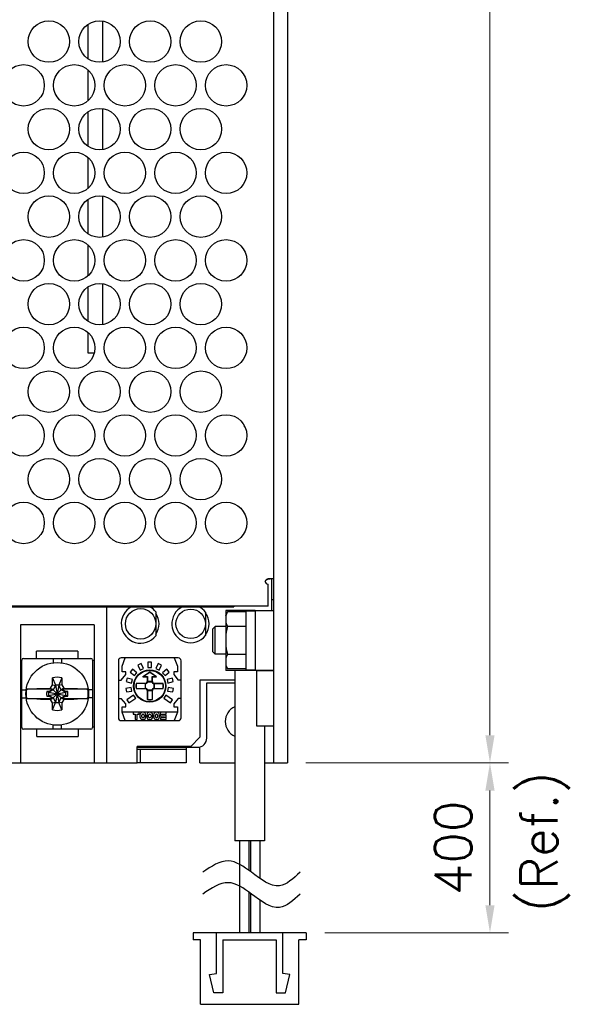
# Model space of a CAD drawing. Header units: inches. Extents: x 0 to 5108, y 0 to 2887.
# Tile 4 of 11: x 144 to 205, y 73 to 180. Entities that reach past the tile are written whole.
import ezdxf

# ---------------------------------------------------------------- set-up
doc = ezdxf.new("R2010")
doc.units = ezdxf.units.IN
doc.header["$MEASUREMENT"] = 0
doc.layers.add('Dimension', color=2, linetype='Continuous', lineweight=9)
doc.layers.add('Line', color=3, linetype='Continuous', lineweight=25)
doc.styles.add('ROMANS', font='romans')
doc.dimstyles.new('yutana', dxfattribs={"dimscale": 2, "dimtxt": 2, "dimasz": 1.5, "dimexe": 1, "dimexo": 1, "dimgap": 1, "dimtad": 1, "dimdec": 1, "dimzin": 0, "dimdsep": 46, "dimtxsty": 'ROMANS', "dimcen": 0, "dimadec": 0, "dimazin": 0, "dimtp": 0.01, "dimtm": 0.01, "dimtfac": 1, "dimtdec": 1, "dimtmove": 0, "dimatfit": 3, "dimfxl": 1, "dimtolj": 1, "dimtzin": 0, "dimlwd": 0, "dimlwe": 0, "dimarcsym": 0})

# ---------------------------------------------------------------- blocks, each defined once
blk = doc.blocks.new('*D11')
at = {"layer": 'Defpoints', "color": 0}
for p in [(173.55, 277.61), (195.55, 277.61), (173.55, 99.61)]:
    blk.add_point(p, dxfattribs=at)
at = {"layer": 'Dimension', "color": 0, "lineweight": 0}
for p, q in [((175.55, 277.61), (197.55, 277.61)), ((195.55, 102.61), (195.55, 274.61)), ((175.55, 99.61), (197.55, 99.61))]:
    blk.add_line(p, q, dxfattribs=at)
at = {"layer": 'Dimension', "color": 0}
for points in [[(195.05, 274.61), (196.05, 274.61), (195.55, 277.61)], [(195.05, 102.61), (196.05, 102.61), (195.55, 99.61)]]:
    blk.add_solid(points, dxfattribs=at)
at = {"layer": 'Dimension', "color": 0, "insert": (191.55, 188.61), "char_height": 4, "attachment_point": 5, "rotation": 90, "style": 'ROMANS'}
blk.add_mtext('\\A1;178.0', dxfattribs=at)
blk = doc.blocks.new('*D24')
at = {"layer": 'Defpoints', "color": 0}
for p in [(173.55, 99.61), (175.6, 81.16), (195.55, 81.16)]:
    blk.add_point(p, dxfattribs=at)
at = {"layer": 'Dimension', "color": 0, "lineweight": 0}
for p, q in [((175.55, 99.61), (197.55, 99.61)), ((195.55, 96.61), (195.55, 84.16)), ((177.6, 81.16), (197.55, 81.16))]:
    blk.add_line(p, q, dxfattribs=at)
at = {"layer": 'Dimension', "color": 0}
for points in [[(195.05, 96.61), (196.05, 96.61), (195.55, 99.61)], [(195.05, 84.16), (196.05, 84.16), (195.55, 81.16)]]:
    blk.add_solid(points, dxfattribs=at)
at = {"layer": 'Dimension', "color": 0, "insert": (191.55, 90.38), "char_height": 4, "attachment_point": 5, "rotation": 90, "style": 'ROMANS'}
blk.add_mtext('\\A1;400', dxfattribs=at)

msp = doc.modelspace()

# ---------------------------------------------------------------- linework, layer by layer
at = {"layer": 'Line', "color": 7, "linetype": 'Continuous'}
for p, q in [((172.046, 277.605), (172.046, 99.605)), ((173.546, 277.605), (173.546, 99.605)), ((151.876, 179.751), (151.876, 176.061)), ((153.476, 180.103), (153.476, 175.708)), ((151.876, 174.82), (151.876, 171.492)), ((151.876, 170.251), (151.876, 166.561)), ((153.476, 170.603), (153.476, 166.208)), ((151.876, 165.32), (151.876, 161.992)), ((151.876, 160.751), (151.876, 157.061)), ((153.476, 161.103), (153.476, 156.708)), ((151.876, 155.82), (151.876, 152.492)), ((151.876, 151.251), (151.876, 147.561)), ((153.476, 151.603), (153.476, 147.208)), ((151.876, 146.32), (151.876, 144.105)), ((151.876, 144.105), (152.558, 144.105)), ((168.846, 136.225), (168.846, 136.105)), ((168.906, 136.105), (168.846, 136.105)), ((171.146, 119.305), (171.166, 119.386)), ((171.166, 119.386), (171.224, 119.46)), ((171.228, 119.463), (171.182, 119.412)), ((171.224, 119.46), (171.31, 119.52)), ((171.289, 119.508), (171.228, 119.463)), ((171.366, 119.546), (171.289, 119.508)), ((171.31, 119.52), (171.416, 119.565)), ((171.455, 119.577), (171.366, 119.546)), ((171.416, 119.565), (171.535, 119.594)), ((171.446, 116.605), (171.446, 119.005)), ((171.555, 119.597), (171.455, 119.577)), ((171.535, 119.594), (171.663, 119.605)), ((171.663, 119.605), (171.555, 119.597)), ((172.046, 119.605), (171.663, 119.605)), ((171.846, 116.155), (171.846, 119.605)), ((87.546, 116.555), (167.746, 116.555)), ((171.446, 116.605), (124.646, 116.605)), ((153.896, 116.555), (153.896, 99.605)), ((167.746, 116.605), (167.746, 116.555)), ((172.046, 117.305), (171.846, 117.305)), ((159.256, 116.005), (159.256, 113.406)), ((164.646, 115.987), (164.646, 113.424)), ((166.846, 116.155), (166.846, 115.605)), ((170.046, 116.155), (166.846, 116.155)), ((166.846, 115.605), (167.033, 116.005)), ((166.846, 115.605), (166.846, 110.205)), ((169.046, 116.005), (167.033, 116.005)), ((169.046, 116.105), (169.046, 109.705)), ((169.046, 116.105), (170.046, 116.105)), ((170.046, 116.155), (170.046, 109.655)), ((170.046, 116.155), (172.046, 116.155)), ((144.546, 114.605), (144.546, 99.605)), ((152.546, 114.605), (144.546, 114.605)), ((152.546, 114.605), (152.546, 99.605)), ((165.455, 114.155), (165.705, 114.405)), ((165.705, 111.405), (165.705, 114.405)), ((166.846, 114.405), (165.705, 114.405)), ((169.046, 114.428), (167.033, 114.428)), ((165.455, 111.655), (165.455, 114.155)), ((146.296, 110.955), (146.296, 111.725)), ((150.796, 111.725), (146.296, 111.725)), ((150.796, 111.725), (150.796, 110.955)), ((165.455, 111.655), (165.705, 111.405)), ((166.846, 111.405), (165.705, 111.405)), ((169.046, 111.383), (167.033, 111.383)), ((144.546, 110.725), (144.696, 110.725)), ((144.696, 103.455), (144.696, 110.755)), ((144.896, 110.955), (152.196, 110.955)), ((148.096, 110.955), (148.096, 110.474)), ((148.996, 110.955), (148.996, 110.473)), ((152.396, 110.755), (152.396, 103.455)), ((152.546, 110.725), (152.396, 110.725)), ((155.196, 110.705), (155.196, 104.505)), ((161.696, 111.005), (155.496, 111.005)), ((155.596, 110.105), (155.946, 111.005)), ((155.596, 109.505), (155.596, 110.105)), ((157.679, 110.396), (157.316, 110.227)), ((157.316, 110.227), (157.57, 109.684)), ((157.932, 109.853), (157.679, 110.396)), ((158.396, 110.555), (158.396, 109.955)), ((158.796, 110.555), (158.396, 110.555)), ((158.796, 109.955), (158.796, 110.555)), ((159.514, 110.396), (159.26, 109.853)), ((159.876, 110.227), (159.514, 110.396)), ((159.623, 109.684), (159.876, 110.227)), ((161.246, 111.005), (161.596, 110.105)), ((161.596, 110.105), (161.596, 109.505)), ((161.996, 104.505), (161.996, 110.705)), ((166.846, 110.205), (167.033, 109.806)), ((166.846, 110.205), (166.846, 109.655)), ((155.496, 108.605), (155.996, 109.205)), ((155.996, 109.505), (155.596, 109.505)), ((155.996, 109.205), (155.996, 109.505)), ((156.733, 109.78), (156.476, 109.474)), ((156.476, 109.474), (156.936, 109.088)), ((157.193, 109.394), (156.733, 109.78)), ((156.936, 109.088), (157.193, 109.394)), ((157.57, 109.684), (157.932, 109.853)), ((158.596, 109.455), (157.846, 108.955)), ((158.596, 109.426), (157.928, 108.98)), ((158.396, 109.955), (158.796, 109.955)), ((159.346, 108.955), (158.596, 109.455)), ((158.596, 109.455), (158.596, 109.426)), ((159.264, 108.98), (158.596, 109.426)), ((159.26, 109.853), (159.623, 109.684)), ((160.459, 109.78), (160, 109.394)), ((160, 109.394), (160.257, 109.088)), ((160.257, 109.088), (160.716, 109.474)), ((160.716, 109.474), (160.459, 109.78)), ((161.196, 109.505), (161.196, 109.205)), ((161.596, 109.505), (161.196, 109.505)), ((161.196, 109.205), (161.696, 108.605)), ((170.046, 109.655), (166.846, 109.655)), ((169.046, 109.806), (167.033, 109.806)), ((167.846, 109.655), (167.846, 91.155)), ((167.846, 109.655), (167.846, 91.155)), ((169.046, 109.705), (170.046, 109.705)), ((172.046, 109.655), (170.046, 109.655)), ((170.246, 103.605), (170.246, 109.605)), ((172.046, 109.605), (170.246, 109.605)), ((171.046, 109.655), (171.046, 109.605)), ((171.046, 109.655), (171.046, 109.605)), ((147.823, 107.709), (148.046, 108.095)), ((148.046, 108.835), (148.361, 108.037)), ((148.046, 108.095), (148.046, 108.835)), ((148.046, 108.095), (148.361, 108)), ((148.361, 108), (148.101, 107.55)), ((148.361, 108.037), (148.731, 106.174)), ((148.361, 108.037), (148.361, 108)), ((148.731, 108.037), (148.361, 106.174)), ((148.361, 108), (148.731, 106.211)), ((148.731, 108), (148.361, 106.211)), ((149.046, 108.835), (148.731, 108.037)), ((149.046, 108.095), (148.731, 108)), ((148.731, 108), (148.731, 108.037)), ((148.991, 107.55), (148.731, 108)), ((149.046, 108.835), (149.046, 108.095)), ((149.046, 108.095), (149.269, 107.709)), ((155.196, 108.605), (155.496, 108.605)), ((156.137, 108.822), (156.033, 108.435)), ((156.033, 108.435), (156.613, 108.28)), ((156.716, 108.666), (156.137, 108.822)), ((156.613, 108.28), (156.716, 108.666)), ((157.123, 108.238), (157.144, 108.213)), ((158.113, 108.238), (157.123, 108.238)), ((158.113, 108.213), (157.144, 108.213)), ((157.846, 108.955), (157.928, 108.98)), ((157.846, 108.955), (158.313, 108.955)), ((157.928, 108.98), (158.338, 108.98)), ((158.096, 108.213), (158.096, 107.698)), ((158.146, 107.72), (158.146, 108.191)), ((158.313, 108.955), (158.338, 108.98)), ((158.313, 108.955), (158.313, 108.438)), ((158.338, 108.98), (158.338, 108.438)), ((158.854, 108.455), (158.338, 108.455)), ((158.361, 108.405), (158.831, 108.405)), ((158.879, 108.955), (158.854, 108.98)), ((158.854, 108.438), (158.854, 108.98)), ((158.854, 108.98), (159.264, 108.98)), ((158.879, 108.438), (158.879, 108.955)), ((158.879, 108.955), (159.346, 108.955)), ((159.046, 108.191), (159.046, 107.72)), ((160.069, 108.238), (159.079, 108.238)), ((159.079, 108.213), (160.049, 108.213)), ((159.096, 107.698), (159.096, 108.213)), ((159.346, 108.955), (159.264, 108.98)), ((160.069, 108.238), (160.049, 108.213)), ((161.056, 108.822), (160.476, 108.666)), ((160.476, 108.666), (160.58, 108.28)), ((160.58, 108.28), (161.159, 108.435)), ((161.159, 108.435), (161.056, 108.822)), ((161.996, 108.605), (161.696, 108.605)), ((164.046, 108.605), (164.046, 102.405)), ((167.846, 108.605), (164.046, 108.605)), ((164.796, 102.305), (164.796, 108.305)), ((164.796, 108.305), (167.846, 108.305)), ((144.696, 107.555), (145.178, 107.555)), ((148.035, 107.605), (145.204, 107.605)), ((146.732, 107.671), (147.726, 107.671)), ((147.403, 107.374), (147.614, 107.29)), ((147.626, 107.374), (147.403, 107.374)), ((147.403, 106.837), (147.614, 106.92)), ((147.651, 107.29), (147.614, 107.29)), ((147.614, 107.29), (149.478, 106.92)), ((147.614, 106.92), (149.478, 107.29)), ((147.614, 106.92), (147.651, 106.92)), ((148.028, 107.592), (147.626, 107.374)), ((147.626, 107.374), (147.651, 107.29)), ((147.626, 106.837), (147.651, 106.92)), ((148.101, 107.55), (147.651, 107.29)), ((147.651, 107.29), (149.441, 106.92)), ((147.651, 106.92), (149.441, 107.29)), ((147.651, 106.92), (148.101, 106.661)), ((147.726, 107.671), (147.823, 107.709)), ((147.823, 107.709), (147.974, 107.623)), ((147.974, 107.623), (148.035, 107.605)), ((148.028, 107.592), (148.035, 107.605)), ((148.028, 107.592), (148.101, 107.55)), ((148.101, 107.55), (148.991, 106.661)), ((148.991, 107.55), (148.101, 106.661)), ((149.065, 107.592), (148.991, 107.55)), ((149.441, 107.29), (148.991, 107.55)), ((148.991, 106.661), (149.441, 106.92)), ((149.118, 107.623), (149.057, 107.605)), ((149.065, 107.592), (149.057, 107.605)), ((151.888, 107.605), (149.057, 107.605)), ((149.466, 107.374), (149.065, 107.592)), ((149.269, 107.709), (149.118, 107.623)), ((149.269, 107.709), (149.366, 107.671)), ((149.366, 107.671), (150.36, 107.671)), ((149.466, 107.374), (149.441, 107.29)), ((149.478, 107.29), (149.441, 107.29)), ((149.466, 106.837), (149.441, 106.92)), ((149.441, 106.92), (149.478, 106.92)), ((149.689, 107.374), (149.466, 107.374)), ((149.689, 107.374), (149.478, 107.29)), ((149.689, 106.837), (149.478, 106.92)), ((152.396, 107.555), (151.914, 107.555)), ((156.592, 107.805), (156.001, 107.701)), ((156.001, 107.701), (156.07, 107.307)), ((156.07, 107.307), (156.661, 107.411)), ((156.843, 106.972), (156.106, 106.456)), ((156.661, 107.411), (156.592, 107.805)), ((157.073, 106.645), (156.843, 106.972)), ((157.123, 107.673), (157.144, 107.698)), ((157.123, 107.673), (158.113, 107.673)), ((157.144, 107.698), (158.113, 107.698)), ((158.313, 107.473), (158.313, 106.482)), ((158.338, 107.473), (158.338, 106.503)), ((158.338, 107.455), (158.854, 107.455)), ((158.831, 107.505), (158.361, 107.505)), ((158.854, 107.473), (158.854, 106.503)), ((158.879, 106.482), (158.879, 107.473)), ((159.079, 107.698), (160.049, 107.698)), ((159.079, 107.673), (160.069, 107.673)), ((160.069, 107.673), (160.049, 107.698)), ((160.349, 106.972), (160.12, 106.645)), ((161.086, 106.456), (160.349, 106.972)), ((160.601, 107.805), (160.531, 107.411)), ((160.531, 107.411), (161.122, 107.307)), ((161.191, 107.701), (160.601, 107.805)), ((161.122, 107.307), (161.191, 107.701)), ((144.696, 106.655), (145.178, 106.655)), ((145.204, 106.605), (148.035, 106.605)), ((146.732, 106.54), (147.726, 106.54)), ((147.403, 106.837), (147.626, 106.837)), ((147.626, 106.837), (148.028, 106.619)), ((147.823, 106.502), (147.726, 106.54)), ((147.823, 106.502), (147.974, 106.588)), ((148.046, 106.116), (147.823, 106.502)), ((147.974, 106.588), (148.035, 106.605)), ((148.028, 106.619), (148.101, 106.661)), ((148.028, 106.619), (148.035, 106.605)), ((148.046, 106.116), (148.361, 106.211)), ((148.046, 105.376), (148.361, 106.174)), ((148.046, 105.376), (148.046, 106.116)), ((148.101, 106.661), (148.361, 106.211)), ((148.361, 106.211), (148.361, 106.174)), ((148.731, 106.211), (148.991, 106.661)), ((148.731, 106.174), (148.731, 106.211)), ((149.046, 106.116), (148.731, 106.211)), ((149.046, 105.376), (148.731, 106.174)), ((149.065, 106.619), (148.991, 106.661)), ((149.269, 106.502), (149.046, 106.116)), ((149.046, 106.116), (149.046, 105.376)), ((149.065, 106.619), (149.057, 106.605)), ((149.118, 106.588), (149.057, 106.605)), ((149.057, 106.605), (151.888, 106.605)), ((149.065, 106.619), (149.466, 106.837)), ((149.269, 106.502), (149.118, 106.588)), ((149.366, 106.54), (149.269, 106.502)), ((149.366, 106.54), (150.36, 106.54)), ((149.466, 106.837), (149.689, 106.837)), ((152.396, 106.655), (151.914, 106.655)), ((155.196, 106.605), (155.496, 106.605)), ((155.996, 106.005), (155.496, 106.605)), ((155.996, 105.705), (155.996, 106.005)), ((156.106, 106.456), (156.335, 106.128)), ((156.335, 106.128), (157.073, 106.645)), ((158.313, 106.482), (158.338, 106.503)), ((158.879, 106.482), (158.854, 106.503)), ((160.12, 106.645), (160.857, 106.128)), ((160.857, 106.128), (161.086, 106.456)), ((161.696, 106.605), (161.196, 106.005)), ((161.196, 106.005), (161.196, 105.705)), ((161.996, 106.605), (161.696, 106.605)), ((155.596, 105.105), (155.596, 105.705)), ((155.596, 105.705), (155.996, 105.705)), ((155.946, 104.205), (155.596, 105.105)), ((161.596, 105.105), (155.596, 105.105)), ((156.796, 105.105), (156.796, 104.905)), ((156.796, 104.905), (157.016, 104.905)), ((157.016, 104.905), (157.016, 104.305)), ((157.216, 104.305), (157.216, 104.905)), ((157.216, 104.905), (157.436, 104.905)), ((157.436, 104.905), (157.436, 105.105)), ((157.536, 104.805), (157.536, 104.605)), ((157.736, 104.605), (157.736, 104.805)), ((157.836, 104.905), (157.876, 104.905)), ((157.976, 104.805), (157.976, 104.605)), ((158.176, 104.605), (158.176, 104.805)), ((158.276, 104.805), (158.276, 104.605)), ((158.476, 104.605), (158.476, 104.805)), ((158.576, 104.905), (158.616, 104.905)), ((158.716, 104.805), (158.916, 104.805)), ((159.016, 104.805), (159.016, 104.605)), ((159.216, 104.605), (159.216, 104.805)), ((159.316, 104.905), (159.356, 104.905)), ((159.456, 104.805), (159.456, 104.605)), ((159.656, 104.605), (159.656, 104.805)), ((159.756, 105.005), (159.756, 104.705)), ((159.956, 104.805), (159.956, 104.905)), ((159.956, 104.905), (160.396, 104.905)), ((160.296, 104.805), (159.956, 104.805)), ((160.396, 104.905), (160.396, 105.105)), ((161.196, 105.705), (161.596, 105.705)), ((161.596, 105.105), (161.246, 104.205)), ((161.596, 105.705), (161.596, 105.105)), ((148.096, 103.255), (148.096, 103.738)), ((148.996, 103.255), (148.996, 103.737)), ((155.496, 104.205), (161.696, 104.205)), ((157.016, 104.305), (157.216, 104.305)), ((157.876, 104.505), (157.836, 104.505)), ((157.836, 104.305), (157.876, 104.305)), ((158.616, 104.505), (158.576, 104.505)), ((158.576, 104.305), (158.616, 104.305)), ((158.916, 104.605), (158.716, 104.605)), ((159.356, 104.505), (159.316, 104.505)), ((159.316, 104.305), (159.356, 104.305)), ((159.756, 104.505), (159.756, 104.305)), ((160.196, 104.505), (159.756, 104.505)), ((159.756, 104.305), (160.296, 104.305)), ((159.856, 104.605), (160.196, 104.605)), ((160.196, 104.605), (160.196, 104.505)), ((160.396, 104.405), (160.396, 104.705)), ((144.546, 103.485), (144.696, 103.485)), ((152.196, 103.255), (144.896, 103.255)), ((146.317, 102.485), (146.317, 103.255)), ((150.817, 103.255), (150.817, 102.485)), ((152.546, 103.485), (152.396, 103.485)), ((172.046, 103.605), (170.246, 103.605)), ((171.046, 103.605), (171.046, 91.155)), ((171.046, 103.605), (171.046, 91.155)), ((146.317, 102.485), (150.817, 102.485)), ((163.046, 101.405), (164.046, 102.405)), ((157.246, 99.605), (157.246, 101.405)), ((163.046, 101.405), (157.246, 101.405)), ((157.246, 101.305), (163.796, 101.305)), ((157.246, 101.105), (162.546, 101.105)), ((157.546, 101.105), (157.546, 99.605)), ((162.546, 101.105), (162.546, 99.605)), ((164.046, 99.605), (164.046, 101.105)), ((82.346, 99.605), (157.246, 99.605)), ((162.546, 99.605), (157.246, 99.605)), ((164.046, 99.605), (167.846, 99.605)), ((171.046, 99.605), (173.546, 99.605)), ((171.046, 91.155), (167.846, 91.155)), ((168.346, 91.155), (168.346, 81.155)), ((168.346, 91.155), (168.346, 88.598)), ((169.346, 91.155), (169.346, 87.951)), ((169.346, 91.155), (169.346, 87.951)), ((169.546, 91.155), (169.546, 87.804)), ((169.546, 91.155), (169.546, 87.804)), ((170.546, 91.155), (170.546, 87.077)), ((170.546, 91.155), (170.546, 87.077)), ((168.346, 86.235), (168.346, 81.155)), ((169.346, 85.587), (169.346, 81.155)), ((169.346, 85.587), (169.346, 81.155)), ((169.546, 85.441), (169.546, 81.155)), ((169.546, 85.441), (169.546, 81.155)), ((170.546, 84.713), (170.546, 81.155)), ((170.546, 84.713), (170.546, 81.155)), ((163.296, 81.155), (163.296, 80.405)), ((175.596, 81.155), (163.296, 81.155)), ((164.096, 80.405), (163.296, 80.405)), ((164.096, 73.405), (164.096, 80.405)), ((165.846, 76.755), (165.846, 81.155)), ((166.546, 80.405), (166.546, 74.655)), ((166.546, 80.405), (172.346, 80.405)), ((172.346, 80.405), (172.346, 74.655)), ((173.046, 76.755), (173.046, 81.155)), ((174.796, 73.405), (174.796, 80.405)), ((175.596, 80.405), (174.796, 80.405)), ((175.596, 81.155), (175.596, 80.405)), ((165.092, 76.64), (165.846, 76.755)), ((165.546, 74.655), (165.092, 76.64)), ((173.801, 76.64), (173.046, 76.755)), ((173.346, 74.655), (173.801, 76.64)), ((166.546, 74.655), (165.546, 74.655)), ((172.346, 74.655), (173.346, 74.655)), ((164.096, 73.405), (174.796, 73.405))]:
    msp.add_line(p, q, dxfattribs=at)
for points in [[(171.182, 119.412), (171.155, 119.358), (171.146, 119.305)], [(167.033, 116.005), (166.966, 115.849), (166.912, 115.697), (166.872, 115.547), (166.846, 115.396)], [(166.846, 115.038), (166.872, 114.887), (166.912, 114.736), (166.966, 114.584), (167.033, 114.428)], [(167.033, 114.428), (166.967, 114.115), (166.915, 113.811), (166.877, 113.509), (166.854, 113.208), (166.846, 112.905)], [(166.846, 112.905), (166.854, 112.602), (166.878, 112.299), (166.915, 111.998), (166.967, 111.694), (167.033, 111.383)], [(167.033, 111.383), (166.966, 111.227), (166.912, 111.075), (166.872, 110.924), (166.846, 110.773)], [(166.846, 110.415), (166.872, 110.264), (166.912, 110.114), (166.966, 109.962), (167.033, 109.806)], [(145.204, 107.605), (145.234, 107.612), (145.277, 107.619), (145.331, 107.626), (145.396, 107.632), (145.471, 107.638), (145.56, 107.644), (145.667, 107.65), (145.796, 107.655), (145.949, 107.66), (146.128, 107.665), (146.324, 107.668), (146.53, 107.67), (146.732, 107.671)], [(147.403, 107.374), (147.375, 107.196), (147.375, 107.015), (147.403, 106.837)], [(147.726, 107.671), (147.773, 107.663), (147.816, 107.655), (147.858, 107.647), (147.898, 107.639), (147.937, 107.631), (147.974, 107.623)], [(149.118, 107.623), (149.183, 107.636), (149.217, 107.643), (149.252, 107.65), (149.288, 107.657), (149.326, 107.664), (149.366, 107.671)], [(149.689, 106.837), (149.718, 107.015), (149.718, 107.196), (149.689, 107.374)], [(150.36, 107.671), (150.563, 107.67), (150.769, 107.668), (150.966, 107.665), (151.144, 107.66), (151.298, 107.655), (151.427, 107.649), (151.533, 107.644), (151.622, 107.638), (151.698, 107.632), (151.762, 107.626), (151.816, 107.619), (151.858, 107.612), (151.888, 107.605)], [(146.732, 106.54), (146.529, 106.541), (146.324, 106.543), (146.127, 106.546), (145.948, 106.551), (145.795, 106.556), (145.666, 106.562), (145.559, 106.567), (145.47, 106.573), (145.395, 106.579), (145.33, 106.585), (145.276, 106.592), (145.234, 106.599), (145.204, 106.605)], [(147.974, 106.588), (147.909, 106.575), (147.875, 106.568), (147.84, 106.561), (147.804, 106.554), (147.766, 106.547), (147.726, 106.54)], [(149.366, 106.54), (149.32, 106.548), (149.276, 106.556), (149.235, 106.564), (149.195, 106.572), (149.156, 106.58), (149.118, 106.588)], [(151.888, 106.605), (151.858, 106.599), (151.816, 106.592), (151.762, 106.585), (151.697, 106.579), (151.621, 106.573), (151.532, 106.567), (151.425, 106.561), (151.296, 106.556), (151.143, 106.551), (150.965, 106.546), (150.768, 106.543), (150.563, 106.541), (150.36, 106.54)]]:
    msp.add_lwpolyline(points, dxfattribs=at)
for centre, radius in [((147.646, 177.905), 2.25), ((147.646, 177.905), 2.25), ((153.146, 177.905), 2.25), ((153.146, 177.905), 2.25), ((158.646, 177.905), 2.25), ((158.646, 177.905), 2.25), ((164.146, 177.905), 2.25), ((164.146, 177.905), 2.25), ((144.896, 173.155), 2.25), ((144.896, 173.155), 2.25), ((150.396, 173.155), 2.25), ((150.396, 173.155), 2.25), ((155.896, 173.155), 2.25), ((155.896, 173.155), 2.25), ((161.396, 173.155), 2.25), ((161.396, 173.155), 2.25), ((166.896, 173.155), 2.25), ((166.896, 173.155), 2.25), ((147.646, 168.405), 2.25), ((147.646, 168.405), 2.25), ((153.146, 168.405), 2.25), ((153.146, 168.405), 2.25), ((158.646, 168.405), 2.25), ((158.646, 168.405), 2.25), ((164.146, 168.405), 2.25), ((164.146, 168.405), 2.25), ((144.896, 163.655), 2.25), ((144.896, 163.655), 2.25), ((150.396, 163.655), 2.25), ((150.396, 163.655), 2.25), ((155.896, 163.655), 2.25), ((155.896, 163.655), 2.25), ((161.396, 163.655), 2.25), ((161.396, 163.655), 2.25), ((166.896, 163.655), 2.25), ((166.896, 163.655), 2.25), ((147.646, 158.905), 2.25), ((147.646, 158.905), 2.25), ((153.146, 158.905), 2.25), ((153.146, 158.905), 2.25), ((158.646, 158.905), 2.25), ((158.646, 158.905), 2.25), ((164.146, 158.905), 2.25), ((164.146, 158.905), 2.25), ((144.896, 154.155), 2.25), ((144.896, 154.155), 2.25), ((150.396, 154.155), 2.25), ((150.396, 154.155), 2.25), ((155.896, 154.155), 2.25), ((155.896, 154.155), 2.25), ((161.396, 154.155), 2.25), ((161.396, 154.155), 2.25), ((166.896, 154.155), 2.25), ((166.896, 154.155), 2.25), ((147.646, 149.405), 2.25), ((147.646, 149.405), 2.25), ((153.146, 149.405), 2.25), ((153.146, 149.405), 2.25), ((158.646, 149.405), 2.25), ((158.646, 149.405), 2.25), ((164.146, 149.405), 2.25), ((164.146, 149.405), 2.25), ((144.896, 144.655), 2.25), ((144.896, 144.655), 2.25), ((150.396, 144.655), 2.25), ((150.396, 144.655), 2.25), ((155.896, 144.655), 2.25), ((155.896, 144.655), 2.25), ((161.396, 144.655), 2.25), ((161.396, 144.655), 2.25), ((166.896, 144.655), 2.25), ((166.896, 144.655), 2.25), ((147.646, 139.905), 2.25), ((147.646, 139.905), 2.25), ((153.146, 139.905), 2.25), ((153.146, 139.905), 2.25), ((158.646, 139.905), 2.25), ((158.646, 139.905), 2.25), ((164.146, 139.905), 2.25), ((164.146, 139.905), 2.25), ((144.896, 135.155), 2.25), ((144.896, 135.155), 2.25), ((150.396, 135.155), 2.25), ((150.396, 135.155), 2.25), ((155.896, 135.155), 2.25), ((155.896, 135.155), 2.25), ((161.396, 135.155), 2.25), ((161.396, 135.155), 2.25), ((166.896, 135.155), 2.25), ((166.896, 135.155), 2.25), ((147.646, 130.405), 2.25), ((147.646, 130.405), 2.25), ((153.146, 130.405), 2.25), ((153.146, 130.405), 2.25), ((158.646, 130.405), 2.25), ((158.646, 130.405), 2.25), ((164.146, 130.405), 2.25), ((164.146, 130.405), 2.25), ((144.896, 125.655), 2.25), ((144.896, 125.655), 2.25), ((150.396, 125.655), 2.25), ((150.396, 125.655), 2.25), ((155.896, 125.655), 2.25), ((155.896, 125.655), 2.25), ((161.396, 125.655), 2.25), ((161.396, 125.655), 2.25), ((166.896, 125.655), 2.25), ((166.896, 125.655), 2.25), ((157.606, 114.705), 1.65), ((163.046, 114.705), 1.6), ((148.546, 107.105), 3.4), ((158.596, 107.955), 1.75), ((158.596, 107.955), 1.7)]:
    msp.add_circle(centre, radius, dxfattribs=at)
for centre, radius, start, end in [((171.446, 119.305), 0.3, 180, 270), ((157.606, 114.705), 2.1, 117.96242, 321.78679), ((157.606, 114.705), 2.1, 38.21321, 61.90912), ((163.046, 114.705), 2.05, 115.30386, 321.30526), ((163.046, 114.705), 2.05, 38.69474, 63.63038), ((157.606, 114.705), 2, 325.72009, 34.27991), ((163.046, 114.705), 2, 323.32545, 36.67455), ((163.046, 114.705), 1.65, 345.91216, 14.08784), ((144.896, 110.755), 0.2, 90, 180), ((152.196, 110.755), 0.2, 0, 90), ((155.496, 110.705), 0.3, 90, 180), ((161.696, 110.705), 0.3, 0, 90), ((148.546, 107.105), 1.8, 73.87238, 106.12762), ((148.546, 107.105), 0.95, 78.77065, 101.22935), ((158.596, 107.955), 1.5, 169.13113, 190.86887), ((158.596, 107.955), 1.475, 169.92832, 190.07168), ((158.113, 108.438), 0.225, 270, 0), ((158.113, 108.438), 0.2, 270, 0), ((158.113, 108.438), 0.25, 277.54882, 352.45118), ((159.079, 108.438), 0.25, 187.54882, 262.45118), ((159.079, 108.438), 0.225, 180, 270), ((159.079, 108.438), 0.2, 180, 270), ((158.596, 107.955), 1.475, 349.92832, 10.07168), ((158.596, 107.955), 1.5, 349.13113, 10.86887), ((148.546, 107.105), 3.379, 171.49059, 188.50941), ((148.546, 107.105), 0.95, 168.77065, 191.22935), ((148.546, 107.105), 0.95, 348.77065, 11.22935), ((148.546, 107.105), 3.379, 351.49059, 8.50941), ((158.113, 107.473), 0.225, 0, 90), ((158.113, 107.473), 0.2, 0, 90), ((158.113, 107.473), 0.25, 7.54882, 82.45118), ((159.079, 107.473), 0.25, 97.54882, 172.45118), ((159.079, 107.473), 0.225, 90, 180), ((159.079, 107.473), 0.2, 90, 180), ((148.546, 107.105), 0.95, 258.77065, 281.22935), ((158.596, 107.955), 1.5, 259.13113, 280.86887), ((158.596, 107.955), 1.475, 259.92832, 280.07168), ((148.546, 107.105), 1.8, 253.87238, 286.12762), ((157.836, 104.805), 0.3, 90, 180), ((157.836, 104.805), 0.1, 90, 180), ((157.876, 104.805), 0.3, 0, 90), ((157.876, 104.805), 0.1, 0, 90), ((158.576, 104.805), 0.3, 90, 180), ((158.576, 104.805), 0.1, 90, 180), ((158.616, 104.805), 0.3, 0, 90), ((158.616, 104.805), 0.1, 0, 90), ((159.316, 104.805), 0.3, 90, 180), ((159.316, 104.805), 0.1, 90, 180), ((159.356, 104.805), 0.3, 0, 90), ((159.356, 104.805), 0.1, 0, 90), ((159.856, 105.005), 0.1, 90, 180), ((160.296, 104.705), 0.1, 0, 90), ((168.546, 104.105), 1.75, 113.78775, 246.21225), ((155.496, 104.505), 0.3, 180, 270), ((157.836, 104.605), 0.3, 180, 270), ((157.836, 104.605), 0.1, 180, 270), ((157.876, 104.605), 0.3, 270, 0), ((157.876, 104.605), 0.1, 270, 0), ((158.576, 104.605), 0.3, 180, 270), ((158.576, 104.605), 0.1, 180, 270), ((158.616, 104.605), 0.3, 270, 0), ((158.616, 104.605), 0.1, 270, 0), ((159.316, 104.605), 0.3, 180, 270), ((159.316, 104.605), 0.1, 180, 270), ((159.356, 104.605), 0.3, 270, 0), ((159.356, 104.605), 0.1, 270, 0), ((159.856, 104.705), 0.1, 180, 270), ((160.296, 104.405), 0.1, 270, 0), ((161.696, 104.505), 0.3, 270, 0), ((144.896, 103.455), 0.2, 180, 270), ((152.196, 103.455), 0.2, 270, 0), ((163.796, 102.305), 1, 270, 0), ((163.296, 101.105), 0.75, 164.42727, 180), ((163.296, 101.105), 0.75, 0, 18)]:
    msp.add_arc(centre, radius, start, end, dxfattribs=at)
at = {"layer": 'Line', "color": 7}
for points in [[(174.92, 87.74), (174.193, 87.06), (172.539, 85.512), (169.789, 87.659), (167.071, 89.579), (165.28, 88.371), (164.346, 87.74)], [(174.92, 85.377), (174.193, 84.696), (172.539, 83.148), (169.789, 85.295), (167.071, 87.216), (165.28, 86.007), (164.346, 85.377)]]:
    msp.add_open_spline(points, degree=3, knots=[0, 0, 0, 0, 2.6605264, 6.0519292, 8.8425371, 11.8862961, 11.8862961, 11.8862961, 11.8862961], dxfattribs=at)

# ---------------------------------------------------------------- texts
at = {"layer": 'Dimension', "color": 7, "insert": (201.533, 91.052), "char_height": 4, "attachment_point": 5, "rotation": 90, "style": 'ROMANS'}
msp.add_mtext('\\A1;(Ref.)', dxfattribs=at)

# ---------------------------------------------------------------- dimensions: what is measured, and where the dimension line sits
at = {"layer": 'Dimension', "color": 7}
dim = msp.add_linear_dim(base=(195.546, 277.605), p1=(173.546, 99.605), p2=(173.546, 277.605), angle=90, dimstyle='yutana', override={"dimscale": 2, "dimasz": 1.5}, dxfattribs=at)
dim.commit()
dim.dimension.update_dxf_attribs({"geometry": '*D11', "text_midpoint": (195.546, 188.605), "dimtype": 160})
dim = msp.add_linear_dim(base=(195.546, 81.155), p1=(173.546, 99.605), p2=(175.596, 81.155), angle=90, text='400', dimstyle='yutana', dxfattribs=at)
dim.commit()
dim.dimension.update_dxf_attribs({"geometry": '*D24', "text_midpoint": (191.546, 90.38)})

doc.saveas('drawing.dxf')
